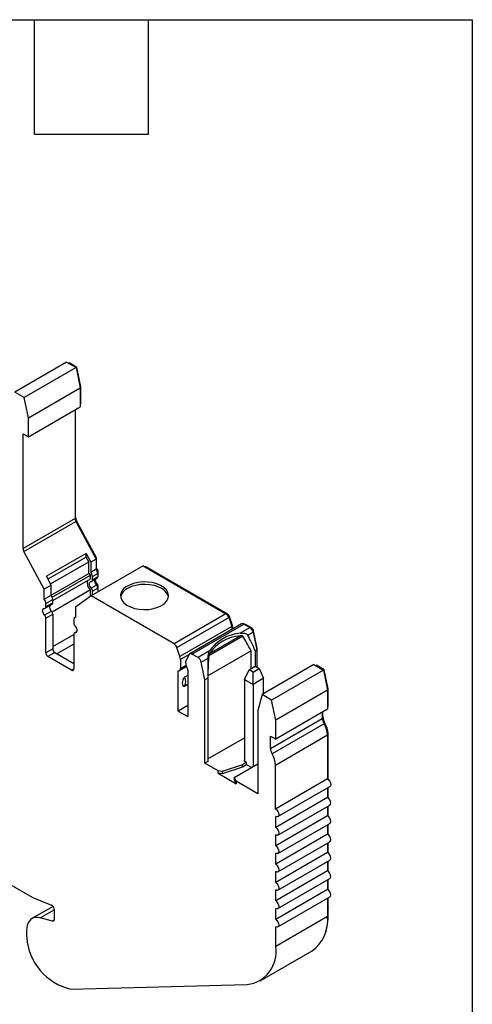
# Model space of a CAD drawing. Header units: millimetres. Extents: x 6 to 273, y 6 to 210.
# Tile 5 of 5: x 243 to 273, y 144 to 210. Entities that reach past the tile are written whole.
import ezdxf

# ---------------------------------------------------------------- set-up
doc = ezdxf.new("R2010")
doc.units = ezdxf.units.MM
doc.linetypes.add('SLD-Solid', pattern=[0])
doc.layers.add('TEXT', color=140, linetype='SLD-Solid', lineweight=25)

msp = doc.modelspace()

# ---------------------------------------------------------------- linework, layer by layer
for p, q in [((245.992, 186.735), (242.528, 184.735)), ((246.629, 186.367), (243.164, 184.367)), ((245.992, 186.735), (246.629, 186.367)), ((246.117, 186.663), (246.153, 186.683)), ((246.681, 186.378), (246.153, 186.683)), ((246.629, 186.367), (246.905, 185.02)), ((246.632, 186.35), (246.681, 186.378)), ((246.94, 185.111), (246.681, 186.378)), ((243.44, 183.019), (246.905, 185.02)), ((246.892, 185.083), (246.94, 185.111)), ((246.905, 185.02), (246.905, 183.759)), ((246.94, 183.942), (246.94, 185.111)), ((243.164, 184.367), (242.528, 184.735)), ((243.44, 183.019), (243.164, 184.367)), ((243.44, 181.758), (246.905, 183.759)), ((246.905, 183.922), (246.94, 183.942)), ((246.551, 183.554), (246.551, 176.322)), ((246.586, 176.424), (246.586, 183.575)), ((243.44, 181.758), (243.44, 183.019)), ((243.086, 181.962), (243.44, 181.758)), ((243.086, 174.322), (243.086, 181.962)), ((246.551, 176.322), (243.086, 174.322)), ((243.141, 174.126), (246.606, 176.126)), ((246.551, 176.404), (246.586, 176.424)), ((246.659, 176.163), (246.604, 176.13)), ((246.606, 176.126), (247.959, 173.616)), ((247.995, 173.687), (246.659, 176.163)), ((244.494, 171.616), (243.141, 174.126)), ((247.293, 173.993), (244.641, 172.462)), ((247.293, 173.993), (247.606, 173.412)), ((247.293, 173.749), (247.293, 173.993)), ((247.293, 173.749), (244.741, 172.276)), ((244.913, 171.958), (247.464, 173.431)), ((247.464, 173.431), (247.293, 173.749)), ((247.464, 172.661), (247.464, 173.431)), ((247.959, 173.616), (247.606, 173.412)), ((247.606, 173.412), (247.606, 172.727)), ((247.939, 173.654), (247.995, 173.687)), ((247.959, 173.616), (247.959, 172.931)), ((247.995, 172.977), (247.995, 173.687)), ((244.954, 171.212), (247.464, 172.661)), ((247.959, 172.931), (247.606, 172.727)), ((251.103, 173.157), (247.638, 171.157)), ((247.716, 172.448), (248.069, 172.652)), ((247.995, 172.977), (247.959, 172.957)), ((248.06, 172.729), (248.105, 172.755)), ((248.069, 172.652), (248.069, 172.425)), ((248.105, 172.527), (248.105, 172.755)), ((251.103, 173.157), (256.619, 169.973)), ((251.205, 173.098), (251.24, 173.119)), ((256.726, 169.952), (251.24, 173.119)), ((244.954, 171.881), (244.494, 171.616)), ((244.954, 171.881), (244.641, 172.462)), ((244.954, 171.196), (244.954, 171.881)), ((245.033, 171.063), (247.574, 172.53)), ((245.064, 170.853), (247.574, 172.302)), ((247.574, 172.302), (247.574, 172.53)), ((247.674, 172.129), (248.028, 172.333)), ((247.716, 172.221), (247.716, 172.448)), ((248.069, 172.425), (247.716, 172.221)), ((248.069, 172.507), (248.105, 172.527)), ((248.069, 172.473), (248.084, 172.481)), ((244.494, 170.931), (244.494, 171.616)), ((247.574, 171.554), (245.023, 170.081)), ((247.574, 171.113), (247.574, 171.554)), ((247.985, 171.875), (247.631, 171.671)), ((247.716, 171.472), (248.069, 171.677)), ((247.716, 171.202), (247.716, 171.472)), ((248.062, 171.878), (248.008, 171.847)), ((248.057, 171.751), (248.105, 171.779)), ((248.069, 171.677), (248.069, 171.406)), ((248.105, 171.427), (248.105, 171.779)), ((244.954, 171.196), (244.494, 170.931)), ((244.563, 170.333), (245.023, 170.598)), ((244.605, 170.652), (245.064, 170.918)), ((245.064, 170.69), (244.605, 170.425)), ((244.605, 170.425), (244.605, 170.652)), ((245.064, 170.69), (245.064, 170.918)), ((247.638, 171.157), (246.576, 170.414)), ((253.155, 167.973), (247.638, 171.157)), ((244.979, 170.14), (244.52, 169.875)), ((244.605, 169.676), (245.064, 169.942)), ((245.064, 169.942), (245.064, 167.621)), ((246.576, 170.414), (246.576, 169.729)), ((256.619, 169.973), (253.155, 167.973)), ((256.681, 169.927), (256.726, 169.952)), ((244.605, 167.356), (244.605, 169.676)), ((246.466, 169.578), (246.466, 169.35)), ((246.576, 169.743), (246.528, 169.715)), ((253.347, 167.72), (256.812, 169.72)), ((257.664, 169.298), (254.2, 167.298)), ((254.35, 167.283), (257.814, 169.283)), ((256.8, 169.753), (256.854, 169.784)), ((256.812, 169.72), (257.01, 169.115)), ((257.052, 169.179), (256.854, 169.784)), ((257.814, 169.283), (258.222, 169.047)), ((257.885, 169.242), (257.921, 169.262)), ((258.328, 169.027), (257.921, 169.262)), ((246.466, 168.602), (246.466, 166.281)), ((246.669, 168.786), (246.508, 168.693)), ((246.551, 168.702), (246.661, 168.766)), ((257.01, 169.115), (253.545, 167.115)), ((256.999, 169.149), (257.052, 169.179)), ((257.037, 169.002), (257.078, 169.026)), ((257.078, 168.959), (257.078, 169.026)), ((258.222, 169.047), (257.561, 168.666)), ((258.073, 168.543), (258.427, 168.748)), ((258.284, 169.001), (258.328, 169.027)), ((258.414, 168.798), (258.465, 168.827)), ((258.427, 168.748), (258.669, 167.565)), ((258.705, 167.656), (258.465, 168.827)), ((245.064, 167.785), (246.466, 168.594)), ((257.745, 168.469), (255.477, 167.16)), ((255.525, 167.327), (257.561, 168.502)), ((245.064, 167.621), (244.605, 167.356)), ((245.206, 167.376), (244.746, 167.111)), ((245.206, 167.376), (246.466, 166.649)), ((246.466, 167.941), (245.347, 167.295)), ((253.545, 167.115), (253.347, 167.72)), ((255.525, 167.49), (254.757, 167.047)), ((258.291, 167.488), (255.406, 165.823)), ((258.291, 166.314), (258.291, 167.488)), ((258.571, 167.508), (258.669, 167.565)), ((258.571, 167.508), (258.571, 166.467)), ((258.656, 167.628), (258.705, 167.656)), ((258.669, 167.565), (258.669, 166.41)), ((258.705, 166.39), (258.705, 167.656)), ((246.325, 166.2), (244.746, 167.111)), ((254.162, 167.261), (253.578, 166.924)), ((253.578, 166.924), (253.578, 166.313)), ((254.157, 167.252), (253.959, 166.876)), ((254.757, 167.047), (254.35, 167.283)), ((254.962, 166.747), (255.422, 167.013)), ((255.204, 165.564), (254.962, 166.747)), ((246.466, 166.281), (246.325, 166.2)), ((253.437, 163.482), (253.437, 166.164)), ((253.521, 166.178), (253.995, 166.452)), ((253.571, 166.253), (253.975, 166.486)), ((253.578, 166.313), (253.959, 166.533)), ((254.073, 166.199), (254.073, 163.115)), ((257.856, 165.585), (258.159, 166.238)), ((258.159, 166.238), (258.563, 166.471)), ((258.422, 166.086), (258.159, 166.238)), ((258.422, 166.086), (258.826, 166.32)), ((258.422, 165.258), (258.422, 166.086)), ((258.563, 166.471), (258.826, 166.32)), ((258.826, 166.32), (259.129, 165.666)), ((262.488, 166.585), (259.023, 164.585)), ((263.124, 166.218), (259.659, 164.218)), ((262.488, 166.585), (263.124, 166.218)), ((262.613, 166.513), (262.648, 166.533)), ((263.176, 166.229), (262.648, 166.533)), ((263.124, 166.218), (263.4, 164.87)), ((263.128, 166.201), (263.176, 166.229)), ((263.435, 164.961), (263.176, 166.229)), ((254.073, 165.859), (253.861, 165.736)), ((255.409, 165.682), (255.204, 165.564)), ((255.204, 160.012), (255.204, 165.564)), ((255.409, 165.682), (255.409, 160.13)), ((257.856, 165.585), (258.422, 165.258)), ((257.856, 165.585), (257.856, 160.155)), ((259.129, 165.666), (258.422, 165.258)), ((259.129, 164.646), (259.129, 165.666)), ((253.861, 165.147), (254.073, 165.27)), ((258.422, 165.258), (258.422, 159.787)), ((263.4, 164.87), (259.935, 162.87)), ((263.387, 164.933), (263.435, 164.961)), ((263.4, 164.87), (263.4, 163.609)), ((263.435, 163.793), (263.435, 164.961)), ((259.023, 164.585), (258.74, 163.529)), ((259.659, 164.218), (259.023, 164.585)), ((259.935, 162.87), (259.659, 164.218)), ((254.073, 163.849), (253.437, 163.482)), ((253.437, 163.482), (254.073, 163.115)), ((258.74, 163.529), (258.74, 157.971)), ((263.4, 163.609), (259.935, 161.609)), ((263.046, 163.405), (263.046, 162.996)), ((263.082, 163.099), (263.082, 163.425)), ((263.4, 163.772), (263.435, 163.793)), ((259.581, 160.996), (263.046, 162.996)), ((259.935, 161.609), (259.935, 162.87)), ((263.046, 163.078), (263.082, 163.099)), ((263.162, 162.628), (259.697, 160.628)), ((263.22, 162.656), (263.164, 162.624)), ((255.409, 160.293), (257.856, 161.706)), ((259.581, 161.813), (259.935, 161.609)), ((259.581, 160.996), (259.581, 161.813)), ((259.928, 159.891), (263.393, 161.891)), ((263.39, 161.971), (263.428, 161.993)), ((263.393, 161.891), (263.393, 158.959)), ((263.428, 158.936), (263.428, 161.993)), ((255.409, 160.13), (255.204, 160.012)), ((257.998, 160.073), (257.715, 159.91)), ((257.856, 160.196), (257.821, 160.175)), ((257.821, 160.175), (257.856, 160.155)), ((257.998, 160.073), (257.856, 160.155)), ((257.998, 159.91), (257.998, 160.073)), ((256.088, 159.502), (255.204, 160.012)), ((256.088, 159.338), (256.088, 159.502)), ((256.363, 159.459), (256.088, 159.502)), ((257.715, 159.91), (256.363, 159.459)), ((257.715, 159.747), (256.363, 159.296)), ((256.363, 159.459), (256.363, 159.296)), ((257.171, 159.065), (258.74, 159.971)), ((257.998, 159.91), (257.715, 159.747)), ((257.715, 159.747), (257.715, 159.91)), ((258.316, 159.726), (257.998, 159.91)), ((259.928, 156.958), (259.928, 159.891)), ((256.088, 159.338), (257.29, 158.644)), ((256.363, 159.296), (256.088, 159.338)), ((257.29, 158.808), (257.171, 159.065)), ((257.171, 159.065), (257.171, 158.902)), ((257.29, 158.644), (257.171, 158.902)), ((257.29, 158.808), (257.29, 158.644)), ((258.74, 157.971), (257.29, 158.808)), ((263.393, 158.959), (259.928, 156.958)), ((260.085, 156.45), (263.55, 158.45)), ((263.4, 158.363), (263.4, 157.73)), ((263.428, 157.711), (263.428, 158.38)), ((263.4, 157.73), (259.935, 155.73)), ((260.085, 155.225), (263.55, 157.225)), ((263.4, 157.138), (263.4, 156.505)), ((263.428, 156.486), (263.428, 157.155)), ((233.91, 156.722), (243.688, 151.077)), ((263.4, 156.505), (259.935, 154.505)), ((259.935, 155.73), (259.935, 156.464)), ((260.085, 154), (263.55, 156)), ((263.4, 155.914), (263.4, 155.28)), ((263.428, 155.262), (263.428, 155.93)), ((263.4, 155.28), (259.935, 153.28)), ((259.935, 154.505), (259.935, 155.24)), ((260.085, 152.775), (263.55, 154.775)), ((263.4, 154.689), (263.4, 154.055)), ((263.428, 154.037), (263.428, 154.705)), ((263.4, 154.055), (259.935, 152.055)), ((259.935, 153.28), (259.935, 154.015)), ((260.085, 151.55), (263.55, 153.551)), ((263.4, 153.464), (263.4, 152.831)), ((263.428, 152.812), (263.428, 153.48)), ((263.4, 152.831), (259.935, 150.83)), ((259.935, 152.055), (259.935, 152.79)), ((260.085, 150.326), (263.55, 152.326)), ((263.4, 152.239), (263.4, 151.606)), ((263.428, 151.587), (263.428, 152.256)), ((263.4, 151.606), (259.935, 149.606)), ((259.935, 150.83), (259.935, 151.565)), ((243.792, 151.035), (244.992, 150.55)), ((260.085, 149.101), (263.55, 151.101)), ((263.4, 151.014), (263.4, 149.789)), ((263.428, 150.432), (263.428, 151.031)), ((245.087, 150.473), (243.679, 149.66)), ((244.235, 149.71), (245.155, 150.24)), ((245.155, 150.295), (245.155, 149.589)), ((259.935, 149.606), (259.935, 150.34)), ((263.4, 150.415), (263.428, 150.432)), ((263.435, 150.428), (263.4, 150.407)), ((263.428, 150.432), (263.435, 150.428)), ((263.435, 149.891), (263.435, 150.428)), ((245.05, 149.492), (244.235, 149.71)), ((263.4, 149.789), (259.935, 147.789)), ((263.4, 149.871), (263.435, 149.891)), ((245.15, 149.549), (245.05, 149.492)), ((259.935, 147.789), (259.935, 149.116)), ((243.316, 148.857), (243.316, 148.612)), ((258.899, 145.5), (262.364, 147.5)), ((246.268, 144.963), (258.036, 145.266))]:
    msp.add_line(p, q)
at = {"flags": 128}
for points in [[(247.631, 171.671), (247.579, 171.738), (247.538, 171.815), (247.513, 171.894), (247.504, 171.969), (247.513, 172.034), (247.538, 172.083), (247.579, 172.113), (247.631, 172.12)], [(252.322, 170.515), (252.526, 170.66), (252.676, 170.825), (252.765, 171.005), (252.79, 171.191), (252.749, 171.377), (252.644, 171.554), (252.48, 171.715), (252.263, 171.853), (252.002, 171.964), (251.708, 172.042), (251.392, 172.084), (251.069, 172.089), (250.75, 172.056), (250.449, 171.987), (250.179, 171.884), (249.95, 171.752), (249.772, 171.596), (249.652, 171.422), (249.595, 171.238), (249.603, 171.051), (249.676, 170.869), (249.811, 170.699), (250.003, 170.549), (250.243, 170.423), (250.522, 170.329), (250.829, 170.268), (251.15, 170.245), (251.473, 170.259), (251.784, 170.31), (252.071, 170.397), (252.322, 170.515)], [(252.784, 171.086), (252.777, 171.121), (252.704, 171.303), (252.569, 171.473), (252.377, 171.624), (252.137, 171.749), (251.858, 171.844), (251.552, 171.904), (251.231, 171.928), (250.908, 171.914), (250.597, 171.862), (250.31, 171.776), (250.059, 171.658)], [(244.52, 169.875), (244.468, 169.942), (244.427, 170.019), (244.401, 170.098), (244.392, 170.173), (244.401, 170.238), (244.427, 170.287), (244.468, 170.317), (244.52, 170.324)], [(246.551, 169.151), (246.603, 169.084), (246.644, 169.007), (246.67, 168.928), (246.678, 168.853), (246.67, 168.788), (246.644, 168.739), (246.603, 168.71), (246.551, 168.702)], [(263.393, 158.959), (263.475, 158.895), (263.546, 158.803), (263.594, 158.696), (263.612, 158.591), (263.597, 158.505), (263.551, 158.451), (263.55, 158.45)], [(263.55, 157.225), (263.55, 157.225), (263.596, 157.278), (263.612, 157.362), (263.596, 157.465), (263.55, 157.571), (263.481, 157.664), (263.4, 157.73)], [(259.928, 156.958), (260.01, 156.895), (260.081, 156.803), (260.129, 156.696), (260.147, 156.591), (260.132, 156.505), (260.086, 156.45), (260.017, 156.436), (259.935, 156.464)], [(263.55, 156), (263.55, 156), (263.596, 156.053), (263.612, 156.138), (263.596, 156.241), (263.55, 156.347), (263.481, 156.439), (263.4, 156.505)], [(259.935, 155.73), (260.016, 155.664), (260.085, 155.571), (260.131, 155.465), (260.147, 155.362), (260.131, 155.278), (260.085, 155.225), (260.016, 155.211), (259.935, 155.24)], [(263.55, 154.775), (263.55, 154.775), (263.596, 154.828), (263.612, 154.913), (263.596, 155.016), (263.55, 155.122), (263.481, 155.215), (263.4, 155.28)], [(259.935, 154.505), (260.016, 154.439), (260.085, 154.346), (260.131, 154.24), (260.147, 154.137), (260.131, 154.053), (260.085, 154), (260.016, 153.987), (259.935, 154.015)], [(263.55, 153.551), (263.55, 153.551), (263.596, 153.604), (263.612, 153.688), (263.596, 153.791), (263.55, 153.897), (263.481, 153.99), (263.4, 154.055)], [(259.935, 153.28), (260.016, 153.214), (260.085, 153.122), (260.131, 153.016), (260.147, 152.913), (260.131, 152.828), (260.085, 152.775), (260.016, 152.762), (259.935, 152.79)], [(263.55, 152.326), (263.55, 152.326), (263.596, 152.379), (263.612, 152.463), (263.596, 152.566), (263.55, 152.672), (263.481, 152.765), (263.4, 152.831)], [(259.935, 152.055), (260.016, 151.99), (260.085, 151.897), (260.131, 151.791), (260.147, 151.688), (260.131, 151.603), (260.085, 151.55), (260.016, 151.537), (259.935, 151.565)], [(263.55, 151.101), (263.55, 151.101), (263.596, 151.154), (263.612, 151.238), (263.596, 151.341), (263.55, 151.447), (263.481, 151.54), (263.4, 151.606)], [(259.935, 150.83), (260.016, 150.765), (260.085, 150.672), (260.131, 150.566), (260.147, 150.463), (260.131, 150.379), (260.085, 150.326), (260.016, 150.312), (259.935, 150.34)], [(244.235, 149.71), (244.045, 149.741), (243.867, 149.73), (243.709, 149.676), (243.572, 149.581), (243.463, 149.448), (243.382, 149.279), (243.333, 149.081), (243.316, 148.857)], [(245.155, 149.589), (245.153, 149.563), (245.147, 149.541), (245.138, 149.521), (245.125, 149.506), (245.11, 149.495), (245.092, 149.489), (245.072, 149.488), (245.05, 149.492)], [(259.935, 149.606), (260.016, 149.54), (260.085, 149.447), (260.131, 149.341), (260.147, 149.238), (260.131, 149.154), (260.085, 149.101), (260.016, 149.087), (259.935, 149.116)]]:
    msp.add_lwpolyline(points, dxfattribs=at)
for centre, radius, start, end in [((246.977, 176.335), 0.426, 181.79918, 209.44329), ((247.154, 176.442), 0.568, 181.79918, 209.44329), ((243.512, 174.335), 0.426, 181.79918, 209.44329), ((247.447, 172.535), 0.128, 357.89099, 82.031), ((247.254, 172.427), 0.462, 2.68161, 40.48105), ((247.608, 172.631), 0.462, 2.68162, 40.48105), ((247.792, 172.739), 0.313, 2.93166, 49.65601), ((247.998, 172.022), 0.631, 163.89125, 227.81638), ((247.632, 172.205), 0.0853, 269.39176, 10.36541), ((248.254, 172.164), 0.395, 168.7921, 226.95593), ((248.522, 172.31), 0.631, 184.99498, 223.2821), ((247.97, 172.414), 0.0995, 305.30521, 6.00681), ((248.055, 172.522), 0.0497, 305.30552, 6.00653), ((247.405, 171.457), 0.311, 2.82618, 43.43122), ((247.758, 171.661), 0.311, 2.82618, 43.43122), ((247.949, 171.771), 0.156, 2.82618, 43.43121), ((250.41, 170.901), 0.834, 114.87825, 167.17074), ((244.143, 170.631), 0.462, 2.68164, 40.481), ((244.603, 170.896), 0.462, 2.68164, 40.481), ((244.965, 170.68), 0.0995, 305.30553, 6.00658), ((244.521, 170.409), 0.0853, 269.39177, 10.36543), ((245.249, 170.429), 0.395, 168.7921, 226.95593), ((244.753, 169.926), 0.311, 2.82618, 43.43122), ((256.367, 169.581), 0.466, 17.37948, 57.20936), ((256.557, 169.691), 0.311, 17.37948, 57.20936), ((244.294, 169.661), 0.311, 2.82618, 43.43122), ((246.595, 169.599), 0.131, 98.38579, 189.50163), ((246.777, 169.365), 0.311, 182.82613, 223.43128), ((257.727, 169.162), 0.15, 54.11349, 114.57605), ((257.861, 169.179), 0.103, 54.5877, 109.36634), ((246.55, 168.617), 0.0853, 89.39187, 190.36542), ((257.784, 165.929), 2.746, 94.65623, 145.33839), ((256.411, 168.913), 0.633, 2.37491, 18.71257), ((256.58, 169.019), 0.499, 0.8303, 18.78064), ((257.967, 168.653), 0.47, 11.62779, 57.06609), ((258.158, 168.764), 0.313, 11.62779, 57.06609), ((252.902, 167.581), 0.466, 17.37948, 57.20936), ((257.784, 165.765), 2.746, 94.65623, 145.33839), ((244.912, 167.37), 0.307, 182.60555, 237.39448), ((245.371, 167.635), 0.307, 182.60547, 237.39453), ((254.267, 167.184), 0.129, 49.84537, 148.15386), ((252.955, 166.915), 0.623, 0.8303, 18.78064), ((254.478, 166.695), 0.55, 160.80933, 213.10353), ((254.502, 166.653), 0.47, 11.62779, 57.06609), ((246.38, 166.267), 0.0873, 230.79683, 9.21403), ((253.35, 166.311), 0.228, 345.18214, 0.5378), ((253.647, 166.185), 0.426, 1.80592, 29.5155), ((253.295, 165.442), 0.638, 332.50838, 27.49158), ((263.777, 163.023), 0.732, 182.09691, 212.70477), ((263.959, 163.131), 0.878, 182.09691, 212.70477), ((261.931, 161.837), 1.463, 2.09691, 32.70477), ((262.112, 161.945), 1.317, 2.09691, 32.70477), ((260.313, 161.023), 0.732, 182.09691, 212.70477), ((258.466, 159.837), 1.463, 2.09691, 32.70477), ((244.017, 151.743), 0.743, 243.67629, 252.30727), ((244.856, 150.284), 0.299, 2.03163, 62.89679), ((260.853, 149.563), 2.557, 306.23135, 5.08082), ((259.896, 149.837), 3.54, 342.20375, 0.88571), ((245.143, 148.615), 1.827, 180.10726, 186.5483), ((247.116, 148.663), 3.796, 183.86704, 257.09148), ((257.776, 147.439), 2.188, 276.84006, 9.22323)]:
    msp.add_arc(centre, radius, start, end)
for centre, start_param, end_param in [((258.404, 159.053), 5.612329, 5.796012), ((258.404, 159.684), 5.518844, 5.685032), ((258.404, 159.684), 0.751609, 0.917796), ((258.404, 159.053), 0.640629, 0.824312)]:
    msp.add_ellipse(centre, major_axis=(-1.952, 10.43), ratio=0.218376, start_param=start_param, end_param=end_param)
for points, knots in [([(257.561, 168.666), (257.657, 168.682), (257.752, 168.687), (257.893, 168.663), (257.938, 168.65), (258.018, 168.608), (258.053, 168.58), (258.073, 168.543)], [0, 0, 0, 0, 0.5, 0.5, 0.75, 0.75, 1, 1, 1, 1]), ([(257.745, 168.469), (257.729, 168.494), (257.695, 168.503), (257.629, 168.51), (257.595, 168.508), (257.561, 168.502)], [0, 0, 0, 0, 0.5, 0.5, 1, 1, 1, 1]), ([(255.422, 167.013), (255.425, 167.062), (255.429, 167.113), (255.44, 167.207), (255.448, 167.251), (255.474, 167.37), (255.497, 167.435), (255.525, 167.49)], [0, 0, 0, 0, 0.25, 0.25, 0.5, 0.5, 1, 1, 1, 1]), ([(255.525, 167.327), (255.515, 167.307), (255.506, 167.284), (255.489, 167.229), (255.481, 167.196), (255.477, 167.16)], [0, 0, 0, 0, 0.5, 0.5, 1, 1, 1, 1]), ([(253.437, 166.164), (253.458, 166.16), (253.475, 166.161), (253.532, 166.176), (253.558, 166.206), (253.571, 166.253)], [0, 0, 0, 0, 0.1893611, 0.1893611, 0.6893611, 0.6893611, 0.6893611, 0.6893611]), ([(253.861, 165.736), (253.833, 165.72), (253.806, 165.692), (253.763, 165.626), (253.747, 165.59), (253.711, 165.483), (253.703, 165.414), (253.703, 165.287), (253.711, 165.227), (253.747, 165.162), (253.763, 165.144), (253.806, 165.129), (253.833, 165.131), (253.861, 165.147)], [0, 0, 0, 0, 0.125, 0.125, 0.25, 0.25, 0.5, 0.5, 0.75, 0.75, 0.875, 0.875, 1, 1, 1, 1])]:
    msp.add_open_spline(points, degree=3, knots=knots)
at = {"layer": 'TEXT'}
for p, q in [((6.35, 209.55), (273.05, 209.55)), ((243.84, 201.93), (243.84, 209.55)), ((251.46, 201.93), (251.46, 209.55)), ((273.05, 209.55), (273.05, 6.35)), ((243.84, 201.93), (251.46, 201.93))]:
    msp.add_line(p, q, dxfattribs=at)

doc.saveas('drawing.dxf')
